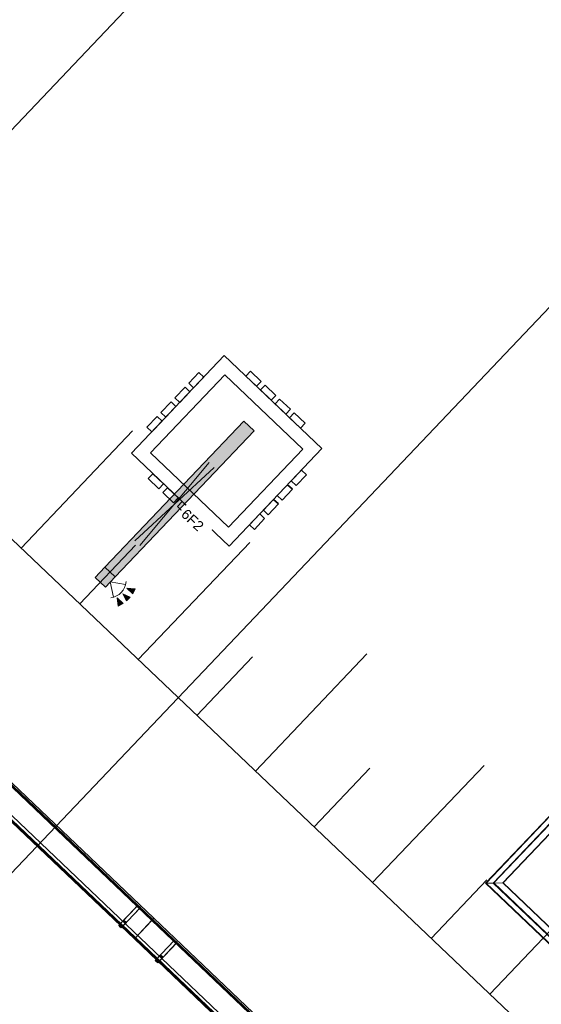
# Model space of a CAD drawing. Header units: metres. Extents: x 32343132.4 to 32343183.8, y 5699224 to 5699274.6.
# Tile 38 of 64: x 32343170.2 to 32343174.1, y 5699236.4 to 5699243.7. Entities that reach past the tile are written whole.
import ezdxf

# ---------------------------------------------------------------- set-up
doc = ezdxf.new("R2010")
doc.units = ezdxf.units.M
for name, color, linetype, lineweight in [('0-1', 7, 'Continuous', 5), ('A-ANNO-NOTE-1', 7, 'Continuous', 5), ('A-ANNO-NOTE-3', 7, 'Continuous', 9), ('A-DETL-GENF', 7, 'Continuous', 18), ('A-DETL-GENF-2', 7, 'Continuous', 50), ('E-LITE-EQPM', 7, 'Continuous', 50), ('E-LITE-EQPM-IDEN', 7, 'Continuous', 9), ('G-ANNO-SYMB-1', 7, 'Continuous', 9)]:
    doc.layers.add(name, color=color, linetype=linetype, lineweight=lineweight)
for name, color, linetype, lineweight, true_color in [('A-DETL-1', 254, 'Continuous', 18, 0xbebebe), ('A-DETL-GENF-3', 2, 'Continuous', 50, 0xffff00), ('A-FLOR-HRAL-1', 7, 'Continuous', 5, 0xcccccc), ('A-GENM-1', 7, 'Continuous', 5, 0xcccccc), ('A-MASS-1', 7, 'Continuous', 5, 0xcccccc), ('E-POWR-CNDT-1', 4, 'Continuous', 35, 0x00ffff)]:
    doc.layers.add(name, color=color, linetype=linetype, lineweight=lineweight, true_color=true_color)
doc.styles.add('Arial', font='arial.ttf', dxfattribs={"height": 0.075})

# ---------------------------------------------------------------- blocks, each defined once
blk = doc.blocks.new('Aushub1 - Aushub-3534796-TGA_190_LP5_GR_EG-TGA-01_G_')
at = {"layer": 'A-MASS-1'}
for p, q in [((92.6886, -9.1803), (93.5157, -8.3109)), ((93.1233, -9.5938), (93.5368, -9.1591)), ((93.558, -10.0074), (94.3851, -9.138)), ((93.9927, -10.421), (94.4062, -9.9863)), ((94.4274, -10.8345), (95.2545, -9.9651)), ((95.2968, -11.6617), (96.1239, -10.7923)), ((94.8621, -11.2481), (95.2756, -10.8134)), ((95.7315, -12.0752), (96.145, -11.6405)), ((96.1662, -12.4888), (96.9933, -11.6194))]:
    blk.add_line(p, q, dxfattribs=at)
blk = doc.blocks.new('construction-roof-accessories--rheinzink-rzk010046 - construction-roof-accessories--rheinzink-rzk010046-3213829-TGA_190_LP5_GR_EG-TGA-01_G_')
at = {"layer": 'A-GENM-1'}
for p, q in [((1.493, 0.1143), (-1.507, 0.1143)), ((-1.507, 0.1143), (-1.507, -0.0751)), ((1.493, 0.1133), (-1.507, 0.1133)), ((-1.507, -0.0741), (-1.507, 0.1133)), ((-1.507, 0.111), (-1.507, 0.1077)), ((-1.507, 0.111), (1.493, 0.111)), ((-1.507, 0.1085), (-1.507, 0.1101)), ((-1.507, 0.1101), (1.493, 0.1101)), ((-1.507, 0.1085), (-1.507, 0.1027)), ((-1.507, 0.1019), (-1.507, 0.1077)), ((-1.507, 0.1027), (-1.507, 0.1019)), ((-1.507, 0.1027), (1.493, 0.1027)), ((-1.507, 0.1019), (1.493, 0.1019)), ((1.493, -0.0751), (1.493, 0.1143)), ((1.493, 0.1133), (1.493, -0.0741)), ((1.493, 0.1077), (1.493, 0.111)), ((1.493, 0.1101), (1.493, 0.1085)), ((1.493, 0.1027), (1.493, 0.1085)), ((1.493, 0.1077), (1.493, 0.1019)), ((1.493, 0.1019), (1.493, 0.1027)), ((-1.507, -0.0741), (1.493, -0.0741)), ((-1.507, -0.0742), (-1.507, -0.0741)), ((-1.507, -0.0741), (1.493, -0.0741)), ((-1.507, -0.0741), (1.493, -0.0741)), ((-1.507, -0.0742), (-1.507, -0.0969)), ((-1.507, -0.0751), (1.493, -0.0751)), ((-1.507, -0.096), (-1.507, -0.0751)), ((1.493, -0.0751), (-1.507, -0.0751)), ((-1.507, -0.0751), (1.493, -0.0751)), ((1.493, -0.0809), (-1.507, -0.0809)), ((-1.507, -0.0809), (-1.507, -0.0826)), ((-1.507, -0.084), (-1.507, -0.081)), ((-1.507, -0.081), (1.493, -0.081)), ((1.493, -0.0818), (-1.507, -0.0818)), ((-1.507, -0.0829), (-1.507, -0.0818)), ((-1.507, -0.0819), (-1.507, -0.0848)), ((-1.507, -0.0819), (1.493, -0.0819)), ((-1.507, -0.0848), (-1.507, -0.084)), ((-1.507, -0.084), (1.493, -0.084)), ((-1.507, -0.0848), (1.493, -0.0848)), ((-1.507, -0.096), (1.493, -0.096)), ((-1.507, -0.0969), (1.493, -0.0969)), ((1.493, -0.0741), (1.493, -0.0742)), ((1.493, -0.0969), (1.493, -0.0742)), ((1.493, -0.0751), (1.493, -0.096)), ((1.493, -0.0826), (1.493, -0.0809)), ((1.493, -0.081), (1.493, -0.084)), ((1.493, -0.0818), (1.493, -0.0829)), ((1.493, -0.0848), (1.493, -0.0819)), ((1.493, -0.084), (1.493, -0.0848))]:
    blk.add_line(p, q, dxfattribs=at)
blk = doc.blocks.new('construction-roof-accessories--rheinzink-rzk010047 - construction-roof-accessories--rheinzink-rzk010047-3217442-TGA_190_LP5_GR_EG-TGA-01_G_')
at = {"layer": 'A-GENM-1'}
for p, q in [((-0.0129, 0.0759), (-0.0129, 0.0826)), ((-0.0129, 0.0826), (-0.0129, -0.1245)), ((-0.0129, 0.0826), (0.0129, 0.0826)), ((-0.0129, 0.0826), (0.0129, 0.0826)), ((0.0129, 0.0759), (-0.0129, 0.0759)), ((-0.0129, -0.1161), (-0.0129, 0.0759)), ((0.0129, 0.0759), (-0.0129, 0.0759)), ((-0.0125, 0.0822), (-0.0125, 0.0322)), ((-0.0125, 0.0322), (-0.0125, 0.0822)), ((-0.0125, 0.0822), (-0.0125, 0.0763)), ((-0.0125, 0.0263), (-0.0125, 0.0822)), ((0.0125, 0.0822), (-0.0125, 0.0822)), ((-0.0125, 0.0822), (0.0125, 0.0822)), ((-0.0125, 0.0822), (0.0125, 0.0822)), ((-0.0125, 0.0822), (0.0125, 0.0822)), ((-0.0125, 0.0763), (-0.0125, 0.0263)), ((0.0125, 0.0763), (-0.0125, 0.0763)), ((-0.0125, 0.0763), (0.0125, 0.0763)), ((-0.0105, 0.0749), (-0.0105, 0.0759)), ((-0.0105, 0.0759), (-0.0105, 0.0757)), ((-0.0105, 0.0759), (0.0105, 0.0759)), ((-0.0105, 0.0759), (0.0105, 0.0759)), ((0.0105, 0.0759), (-0.0105, 0.0759)), ((0.0105, 0.0759), (-0.0105, 0.0759)), ((-0.0105, 0.0749), (-0.0105, 0.0759)), ((-0.0105, 0.0759), (-0.0105, 0.0749)), ((-0.0105, 0.0757), (-0.0105, 0.0754)), ((-0.0105, 0.0757), (0.0105, 0.0757)), ((-0.0105, 0.0754), (-0.0105, 0.0744)), ((-0.0105, 0.0754), (0.0105, 0.0754)), ((-0.0105, 0.0754), (0.0105, 0.0754)), ((-0.0105, 0.0752), (-0.0105, 0.0754)), ((-0.0105, 0.0754), (-0.0105, 0.0744)), ((-0.0105, 0.0742), (-0.0105, 0.0752)), ((-0.0105, 0.0744), (-0.0105, 0.0749)), ((-0.0105, 0.0749), (0.0105, 0.0749)), ((-0.0105, 0.0749), (0.0105, 0.0749)), ((-0.0105, 0.0749), (0.0105, 0.0749)), ((-0.0105, 0.0749), (0.0105, 0.0749)), ((0.0105, 0.0744), (-0.0105, 0.0744)), ((-0.0105, 0.0744), (-0.0105, 0.0742)), ((0.0105, 0.0744), (-0.0105, 0.0744)), ((0, 0.0826), (-0.0045, 0.0826)), ((0, 0.0746), (-0.0045, 0.0746)), ((-0.0033, 0.0826), (-0.0033, 0.0746)), ((-0.0033, 0.0826), (0, 0.0826)), ((0, 0.0746), (-0.0033, 0.0746)), ((0, 0.0826), (0.0033, 0.0826)), ((0.0045, 0.0826), (0, 0.0826)), ((0.0033, 0.0746), (0, 0.0746)), ((0.0045, 0.0746), (0, 0.0746)), ((0.0033, 0.0746), (0.0033, 0.0826)), ((0.0105, 0.0757), (0.0105, 0.0759)), ((0.0105, 0.0759), (0.0105, 0.0749)), ((0.0105, 0.0759), (0.0105, 0.0749)), ((0.0105, 0.0759), (0.0105, 0.0749)), ((0.0105, 0.0754), (0.0105, 0.0757)), ((0.0105, 0.0744), (0.0105, 0.0754)), ((0.0105, 0.0754), (0.0105, 0.0752)), ((0.0105, 0.0744), (0.0105, 0.0754)), ((0.0105, 0.0742), (0.0105, 0.0752)), ((0.0105, 0.0749), (0.0105, 0.0744)), ((0.0105, 0.0742), (0.0105, 0.0744)), ((0.0125, 0.0822), (0.0125, 0.0263)), ((0.0125, 0.0763), (0.0125, 0.0822)), ((0.0125, 0.0822), (0.0125, 0.0322)), ((0.0125, 0.0322), (0.0125, 0.0822)), ((0.0125, 0.0263), (0.0125, 0.0763)), ((0.0129, -0.1245), (0.0129, 0.0826)), ((0.0129, 0.0826), (0.0129, 0.0759)), ((0.0129, 0.0759), (0.0129, -0.1161)), ((-0.0125, 0.0322), (0.0125, 0.0322)), ((-0.0125, 0.0322), (0.0125, 0.0322)), ((-0.0125, 0.0263), (0.0125, 0.0263)), ((-0.0125, 0.0263), (0.0125, 0.0263)), ((-0.0129, -0.1245), (-0.0129, -0.1161)), ((-0.0129, -0.1161), (0.0129, -0.1161)), ((-0.0129, -0.1245), (0.0129, -0.1245)), ((0.0129, -0.1161), (0.0129, -0.1245))]:
    blk.add_line(p, q, dxfattribs=at)
at = {"layer": 'A-GENM-1', "flags": 128}
for points in [[(-0.0045, 0.0826), (-0.0043, 0.0828), (-0.0041, 0.083), (-0.0039, 0.0831), (-0.0037, 0.0833), (-0.0035, 0.0834), (-0.0032, 0.0836), (-0.003, 0.0837), (-0.0028, 0.0838), (-0.0025, 0.0839), (-0.0023, 0.084), (-0.002, 0.0841), (-0.0018, 0.0842), (-0.0015, 0.0843), (-0.0012, 0.0843), (-0.001, 0.0844), (-0.0007, 0.0844), (-0.0005, 0.0845), (-0.0002, 0.0845), (0, 0.0845)], [(-0.004, 0.074), (-0.004, 0.074), (-0.004, 0.074), (-0.0041, 0.074), (-0.0041, 0.074), (-0.0041, 0.074), (-0.0041, 0.074), (-0.0041, 0.074), (-0.0042, 0.074), (-0.0042, 0.074), (-0.0042, 0.074), (-0.0042, 0.074), (-0.0042, 0.074), (-0.0043, 0.074), (-0.0043, 0.074), (-0.0043, 0.074), (-0.0043, 0.0741), (-0.0043, 0.0741), (-0.0043, 0.0741), (-0.0044, 0.0741), (-0.0044, 0.0741), (-0.0044, 0.0741), (-0.0044, 0.0741), (-0.0044, 0.0742), (-0.0044, 0.0742), (-0.0044, 0.0742), (-0.0044, 0.0742), (-0.0045, 0.0742), (-0.0045, 0.0743), (-0.0045, 0.0743), (-0.0045, 0.0743), (-0.0045, 0.0743), (-0.0045, 0.0743), (-0.0045, 0.0744), (-0.0045, 0.0744), (-0.0045, 0.0744), (-0.0045, 0.0744), (-0.0045, 0.0744), (-0.0045, 0.0745), (-0.0045, 0.0745), (-0.0045, 0.0745), (-0.0045, 0.0745), (-0.0045, 0.0745), (-0.0045, 0.0746), (-0.0045, 0.0746)], [(0, 0.074), (-0.0002, 0.074), (-0.0003, 0.074), (-0.0005, 0.074), (-0.0006, 0.074), (-0.0008, 0.074), (-0.0009, 0.074), (-0.0011, 0.074), (-0.0013, 0.074), (-0.0014, 0.074), (-0.0016, 0.074), (-0.0017, 0.074), (-0.0018, 0.074), (-0.002, 0.074), (-0.0021, 0.074), (-0.0023, 0.074), (-0.0024, 0.074), (-0.0025, 0.074), (-0.0026, 0.074), (-0.0027, 0.074), (-0.0029, 0.074), (-0.003, 0.074), (-0.0031, 0.074), (-0.0032, 0.074), (-0.0033, 0.074), (-0.0034, 0.074), (-0.0034, 0.074), (-0.0035, 0.074), (-0.0036, 0.074), (-0.0037, 0.074), (-0.0037, 0.074), (-0.0038, 0.074), (-0.0038, 0.074), (-0.0039, 0.074), (-0.0039, 0.074), (-0.0039, 0.074), (-0.004, 0.074), (-0.004, 0.074), (-0.004, 0.074), (-0.004, 0.074)], [(-0.004, 0.074), (-0.004, 0.074), (-0.004, 0.074), (-0.004, 0.074), (-0.0039, 0.074), (-0.0039, 0.074), (-0.0039, 0.074), (-0.0038, 0.074), (-0.0038, 0.074), (-0.0037, 0.074), (-0.0037, 0.074), (-0.0036, 0.074), (-0.0035, 0.074), (-0.0035, 0.074), (-0.0034, 0.074), (-0.0033, 0.074), (-0.0032, 0.074), (-0.0031, 0.074), (-0.003, 0.074), (-0.0029, 0.074), (-0.0028, 0.074), (-0.0027, 0.074), (-0.0025, 0.074), (-0.0024, 0.074), (-0.0023, 0.074), (-0.0022, 0.074), (-0.002, 0.074), (-0.0019, 0.074), (-0.0017, 0.074), (-0.0016, 0.074), (-0.0014, 0.074), (-0.0013, 0.074), (-0.0011, 0.074), (-0.001, 0.074), (-0.0008, 0.074), (-0.0007, 0.074), (-0.0005, 0.074), (-0.0004, 0.074), (-0.0002, 0.074), (0, 0.074), (0, 0.074)], [(0, 0.0845), (0.0003, 0.0845), (0.0005, 0.0845), (0.0008, 0.0844), (0.0011, 0.0844), (0.0013, 0.0843), (0.0016, 0.0843), (0.0018, 0.0842), (0.0021, 0.0841), (0.0023, 0.084), (0.0026, 0.0839), (0.0028, 0.0838), (0.0031, 0.0837), (0.0033, 0.0835), (0.0035, 0.0834), (0.0038, 0.0833), (0.004, 0.0831), (0.0042, 0.0829), (0.0044, 0.0827), (0.0045, 0.0826)], [(0, 0.074), (0.0002, 0.074), (0.0003, 0.074), (0.0005, 0.074), (0.0006, 0.074), (0.0008, 0.074), (0.0009, 0.074), (0.0011, 0.074), (0.0013, 0.074), (0.0014, 0.074), (0.0016, 0.074), (0.0017, 0.074), (0.0018, 0.074), (0.002, 0.074), (0.0021, 0.074), (0.0023, 0.074), (0.0024, 0.074), (0.0025, 0.074), (0.0026, 0.074), (0.0027, 0.074), (0.0029, 0.074), (0.003, 0.074), (0.0031, 0.074), (0.0032, 0.074), (0.0033, 0.074), (0.0034, 0.074), (0.0034, 0.074), (0.0035, 0.074), (0.0036, 0.074), (0.0037, 0.074), (0.0037, 0.074), (0.0038, 0.074), (0.0038, 0.074), (0.0039, 0.074), (0.0039, 0.074), (0.0039, 0.074), (0.004, 0.074), (0.004, 0.074), (0.004, 0.074), (0.004, 0.074)], [(0.004, 0.074), (0.004, 0.074), (0.004, 0.074), (0.004, 0.074), (0.0039, 0.074), (0.0039, 0.074), (0.0039, 0.074), (0.0038, 0.074), (0.0038, 0.074), (0.0037, 0.074), (0.0037, 0.074), (0.0036, 0.074), (0.0035, 0.074), (0.0035, 0.074), (0.0034, 0.074), (0.0033, 0.074), (0.0032, 0.074), (0.0031, 0.074), (0.003, 0.074), (0.0029, 0.074), (0.0028, 0.074), (0.0027, 0.074), (0.0025, 0.074), (0.0024, 0.074), (0.0023, 0.074), (0.0022, 0.074), (0.002, 0.074), (0.0019, 0.074), (0.0017, 0.074), (0.0016, 0.074), (0.0014, 0.074), (0.0013, 0.074), (0.0011, 0.074), (0.001, 0.074), (0.0008, 0.074), (0.0007, 0.074), (0.0005, 0.074), (0.0004, 0.074), (0.0002, 0.074), (0, 0.074), (0, 0.074)], [(0.0045, 0.0746), (0.0045, 0.0746), (0.0045, 0.0745), (0.0045, 0.0745), (0.0045, 0.0745), (0.0045, 0.0745), (0.0045, 0.0745), (0.0045, 0.0744), (0.0045, 0.0744), (0.0045, 0.0744), (0.0045, 0.0744), (0.0045, 0.0743), (0.0045, 0.0743), (0.0045, 0.0743), (0.0045, 0.0743), (0.0045, 0.0743), (0.0045, 0.0742), (0.0045, 0.0742), (0.0044, 0.0742), (0.0044, 0.0742), (0.0044, 0.0742), (0.0044, 0.0742), (0.0044, 0.0741), (0.0044, 0.0741), (0.0044, 0.0741), (0.0044, 0.0741), (0.0043, 0.0741), (0.0043, 0.0741), (0.0043, 0.0741), (0.0043, 0.074), (0.0043, 0.074), (0.0042, 0.074), (0.0042, 0.074), (0.0042, 0.074), (0.0042, 0.074), (0.0042, 0.074), (0.0042, 0.074), (0.0041, 0.074), (0.0041, 0.074), (0.0041, 0.074), (0.0041, 0.074), (0.004, 0.074), (0.004, 0.074), (0.004, 0.074), (0.004, 0.074)]]:
    blk.add_lwpolyline(points, dxfattribs=at)
at = {"layer": 'A-GENM-1'}
for centre in [(0, 0.0786), (0, 0.0776)]:
    blk.add_ellipse(centre, major_axis=(-0.0271, 0), ratio=0.13736, start_param=1.173287, end_param=1.968306, dxfattribs=at)
blk = doc.blocks.new('Geländer - 60-4048510-TGA_190_LP5_GR_EG-TGA-01_G_')
at = {"layer": 'A-FLOR-HRAL-1'}
for p, q in [((0.03, 0.03), (-0.03, 0.03)), ((-0.03, 0.03), (-0.03, -0.03)), ((-0.03, -0.03), (-0.03, 0.03)), ((-0.03, 0.03), (0.03, 0.03)), ((0.03, -0.03), (0.03, 0.03)), ((0.03, 0.03), (0.03, -0.03)), ((-0.03, -0.03), (0.03, -0.03)), ((0.03, -0.03), (-0.03, -0.03))]:
    blk.add_line(p, q, dxfattribs=at)
blk = doc.blocks.new('Geländer - Geländer-4035077-TGA_190_LP5_GR_EG-TGA-01_G_')
at = {"layer": 'A-FLOR-HRAL-1'}
for p, q in [((95.5189, -0.7064), (90.0871, -6.4158)), ((95.5189, -0.7064), (90.0871, -6.4158)), ((95.5191, -0.7106), (90.0913, -6.4157)), ((95.5191, -0.7106), (90.0913, -6.4157)), ((96.0844, -1.2444), (95.5189, -0.7064)), ((96.0844, -1.2444), (95.5189, -0.7064)), ((96.0802, -1.2445), (95.5191, -0.7106)), ((96.0802, -1.2445), (95.5191, -0.7106)), ((95.5202, -0.7549), (95.5193, -0.7199)), ((95.5193, -0.7199), (95.5202, -0.7549)), ((95.5221, -0.834), (95.5193, -0.7219)), ((95.5193, -0.7219), (95.5221, -0.834)), ((95.5202, -0.7575), (95.5194, -0.7225)), ((95.5194, -0.7225), (95.5202, -0.7575)), ((95.5194, -0.7243), (95.5222, -0.8363)), ((95.5222, -0.8363), (95.5194, -0.7243)), ((90.1438, -6.4144), (95.5204, -0.763)), ((90.148, -6.4143), (95.5205, -0.7673)), ((95.5204, -0.763), (96.0278, -1.2458)), ((95.5205, -0.7673), (96.0235, -1.2459)), ((90.2147, -6.4126), (95.5221, -0.834)), ((90.2147, -6.4126), (95.5221, -0.834)), ((90.2171, -6.4126), (95.5222, -0.8363)), ((90.2171, -6.4126), (95.5222, -0.8363)), ((95.5221, -0.834), (95.9568, -1.2475)), ((95.5222, -0.8363), (95.5221, -0.834)), ((95.5221, -0.834), (95.5222, -0.8363)), ((95.5221, -0.834), (95.9568, -1.2475)), ((95.5222, -0.8363), (95.9545, -1.2476)), ((95.5222, -0.8363), (95.9545, -1.2476)), ((95.9568, -1.2475), (90.6494, -6.8262)), ((95.9568, -1.2475), (90.6494, -6.8262)), ((95.9545, -1.2476), (90.6494, -6.8238)), ((95.9545, -1.2476), (90.6494, -6.8238)), ((96.0235, -1.2459), (90.6511, -6.8929)), ((96.0278, -1.2458), (90.6512, -6.8971)), ((90.6525, -6.9496), (96.0802, -1.2445)), ((90.6525, -6.9496), (96.0802, -1.2445)), ((90.6526, -6.9538), (96.0844, -1.2444)), ((90.6526, -6.9538), (96.0844, -1.2444)), ((95.9545, -1.2476), (96.0665, -1.2448)), ((96.0665, -1.2448), (95.9545, -1.2476)), ((95.9568, -1.2475), (95.9545, -1.2476)), ((95.9545, -1.2476), (95.9568, -1.2475)), ((96.0689, -1.2447), (95.9568, -1.2475)), ((95.9568, -1.2475), (96.0689, -1.2447)), ((96.0683, -1.2448), (96.0333, -1.2456)), ((96.0333, -1.2456), (96.0683, -1.2448)), ((96.0709, -1.2447), (96.0359, -1.2456)), ((96.0359, -1.2456), (96.0709, -1.2447)), ((90.0871, -6.4158), (90.6526, -6.9538)), ((90.0871, -6.4158), (90.6526, -6.9538)), ((90.0913, -6.4157), (90.6525, -6.9496)), ((90.0913, -6.4157), (90.6525, -6.9496)), ((90.1007, -6.4155), (90.1356, -6.4146)), ((90.1356, -6.4146), (90.1007, -6.4155)), ((90.1027, -6.4154), (90.2147, -6.4126)), ((90.2147, -6.4126), (90.1027, -6.4154)), ((90.1033, -6.4154), (90.1382, -6.4145)), ((90.1382, -6.4145), (90.1033, -6.4154)), ((90.2171, -6.4126), (90.105, -6.4154)), ((90.105, -6.4154), (90.2171, -6.4126)), ((90.6512, -6.8971), (90.1438, -6.4144)), ((90.6511, -6.8929), (90.148, -6.4143)), ((90.2147, -6.4126), (90.2171, -6.4126)), ((90.2171, -6.4126), (90.2147, -6.4126)), ((90.6494, -6.8262), (90.2147, -6.4126)), ((90.6494, -6.8262), (90.2147, -6.4126)), ((90.6494, -6.8238), (90.2171, -6.4126)), ((90.6494, -6.8238), (90.2171, -6.4126)), ((90.6494, -6.8262), (90.6494, -6.8238)), ((90.6494, -6.8238), (90.6521, -6.9359)), ((90.6521, -6.9359), (90.6494, -6.8238)), ((90.6494, -6.8238), (90.6494, -6.8262)), ((90.6522, -6.9382), (90.6494, -6.8262)), ((90.6494, -6.8262), (90.6522, -6.9382)), ((90.6522, -6.9376), (90.6513, -6.9027)), ((90.6513, -6.9027), (90.6522, -6.9376)), ((90.6523, -6.9402), (90.6514, -6.9053)), ((90.6514, -6.9053), (90.6523, -6.9402))]:
    blk.add_line(p, q, dxfattribs=at)
for points in [[(95.5193, -0.7199), (95.5192, -0.7177), (95.5191, -0.7138), (95.519, -0.7094), (95.519, -0.7067), (95.5189, -0.706), (95.519, -0.7073), (95.5191, -0.7105), (95.5192, -0.7154), (95.5193, -0.7196), (95.5193, -0.7219)], [(95.5193, -0.7219), (95.5193, -0.7196), (95.5192, -0.7154), (95.5191, -0.7105), (95.519, -0.7073), (95.5189, -0.706), (95.519, -0.7067), (95.519, -0.7094), (95.5191, -0.7138), (95.5192, -0.7177), (95.5193, -0.7199)], [(95.5194, -0.7225), (95.5193, -0.7206), (95.5192, -0.7171), (95.5191, -0.7132), (95.5191, -0.7109), (95.519, -0.7103), (95.5191, -0.7114), (95.5191, -0.7142), (95.5193, -0.7186), (95.5193, -0.7223), (95.5194, -0.7243)], [(95.5194, -0.7243), (95.5193, -0.7223), (95.5193, -0.7186), (95.5191, -0.7142), (95.5191, -0.7114), (95.519, -0.7103), (95.5191, -0.7109), (95.5191, -0.7132), (95.5192, -0.7171), (95.5193, -0.7206), (95.5194, -0.7225)], [(96.0665, -1.2448), (96.0685, -1.2447), (96.0722, -1.2447), (96.0766, -1.2446), (96.0794, -1.2445), (96.0805, -1.2445), (96.0799, -1.2445), (96.0776, -1.2445), (96.0737, -1.2446), (96.0702, -1.2447), (96.0683, -1.2448)], [(96.0683, -1.2448), (96.0702, -1.2447), (96.0737, -1.2446), (96.0776, -1.2445), (96.0799, -1.2445), (96.0805, -1.2445), (96.0794, -1.2445), (96.0766, -1.2446), (96.0722, -1.2447), (96.0685, -1.2447), (96.0665, -1.2448)], [(96.0689, -1.2447), (96.0712, -1.2447), (96.0754, -1.2446), (96.0803, -1.2445), (96.0835, -1.2444), (96.0848, -1.2444), (96.0841, -1.2444), (96.0814, -1.2444), (96.077, -1.2446), (96.0731, -1.2446), (96.0709, -1.2447)], [(96.0709, -1.2447), (96.0731, -1.2446), (96.077, -1.2446), (96.0814, -1.2444), (96.0841, -1.2444), (96.0848, -1.2444), (96.0835, -1.2444), (96.0803, -1.2445), (96.0754, -1.2446), (96.0712, -1.2447), (96.0689, -1.2447)], [(90.1027, -6.4154), (90.1004, -6.4155), (90.0961, -6.4156), (90.0912, -6.4157), (90.0881, -6.4158), (90.0868, -6.4158), (90.0875, -6.4158), (90.0901, -6.4157), (90.0945, -6.4156), (90.0985, -6.4155), (90.1007, -6.4155)], [(90.1007, -6.4155), (90.0985, -6.4155), (90.0945, -6.4156), (90.0901, -6.4157), (90.0875, -6.4158), (90.0868, -6.4158), (90.0881, -6.4158), (90.0912, -6.4157), (90.0961, -6.4156), (90.1004, -6.4155), (90.1027, -6.4154)], [(90.105, -6.4154), (90.103, -6.4154), (90.0993, -6.4155), (90.095, -6.4156), (90.0922, -6.4157), (90.0911, -6.4157), (90.0917, -6.4157), (90.094, -6.4156), (90.0979, -6.4155), (90.1013, -6.4155), (90.1033, -6.4154)], [(90.1033, -6.4154), (90.1013, -6.4155), (90.0979, -6.4155), (90.094, -6.4156), (90.0917, -6.4157), (90.0911, -6.4157), (90.0922, -6.4157), (90.095, -6.4156), (90.0993, -6.4155), (90.103, -6.4154), (90.105, -6.4154)], [(90.6521, -6.9359), (90.6522, -6.9379), (90.6523, -6.9416), (90.6524, -6.9459), (90.6525, -6.9487), (90.6525, -6.9498), (90.6525, -6.9492), (90.6524, -6.9469), (90.6523, -6.943), (90.6523, -6.9395), (90.6522, -6.9376)], [(90.6522, -6.9376), (90.6523, -6.9395), (90.6523, -6.943), (90.6524, -6.9469), (90.6525, -6.9492), (90.6525, -6.9498), (90.6525, -6.9487), (90.6524, -6.9459), (90.6523, -6.9416), (90.6522, -6.9379), (90.6521, -6.9359)], [(90.6522, -6.9382), (90.6523, -6.9405), (90.6524, -6.9448), (90.6525, -6.9497), (90.6526, -6.9528), (90.6526, -6.9541), (90.6526, -6.9534), (90.6525, -6.9508), (90.6524, -6.9464), (90.6523, -6.9424), (90.6523, -6.9402)], [(90.6523, -6.9402), (90.6523, -6.9424), (90.6524, -6.9464), (90.6525, -6.9508), (90.6526, -6.9534), (90.6526, -6.9541), (90.6526, -6.9528), (90.6525, -6.9497), (90.6524, -6.9448), (90.6523, -6.9405), (90.6522, -6.9382)]]:
    blk.add_open_spline(points, degree=3, dxfattribs=at)
for points, knots in [([(95.5202, -0.7549), (95.5202, -0.756), (95.5202, -0.7575), (95.5203, -0.7591), (95.5203, -0.7603), (95.5203, -0.7612), (95.5203, -0.7622), (95.5204, -0.7631), (95.5204, -0.7631), (95.5203, -0.7617), (95.5203, -0.7589), (95.5202, -0.7563), (95.5202, -0.7549)], [-1, -1, -1, -1, -0.892857, -0.839286, -0.785714, -0.732143, -0.678571, -0.571429, -0.428571, -0.285714, -0.142857, 0, 0, 0, 0]), ([(95.5202, -0.7575), (95.5203, -0.7588), (95.5203, -0.7606), (95.5203, -0.7626), (95.5204, -0.7639), (95.5204, -0.7651), (95.5204, -0.7663), (95.5205, -0.7673), (95.5205, -0.7673), (95.5204, -0.7656), (95.5203, -0.7623), (95.5203, -0.7592), (95.5202, -0.7575)], [-1, -1, -1, -1, -0.892857, -0.839286, -0.785714, -0.732143, -0.678571, -0.571429, -0.428571, -0.285714, -0.142857, 0, 0, 0, 0]), ([(96.0333, -1.2456), (96.0316, -1.2457), (96.0285, -1.2457), (96.0252, -1.2458), (96.0235, -1.2459), (96.0235, -1.2459), (96.0245, -1.2458), (96.0257, -1.2458), (96.0269, -1.2458), (96.0282, -1.2458), (96.0302, -1.2457), (96.032, -1.2457), (96.0333, -1.2456)], [0, 0, 0, 0, 0.142857, 0.285714, 0.428571, 0.571429, 0.678571, 0.732143, 0.785714, 0.839286, 0.892857, 1, 1, 1, 1]), ([(96.0359, -1.2456), (96.0345, -1.2456), (96.0319, -1.2457), (96.0291, -1.2457), (96.0277, -1.2458), (96.0277, -1.2458), (96.0286, -1.2457), (96.0296, -1.2457), (96.0305, -1.2457), (96.0317, -1.2457), (96.0333, -1.2456), (96.0348, -1.2456), (96.0359, -1.2456)], [0, 0, 0, 0, 0.142857, 0.285714, 0.428571, 0.571429, 0.678571, 0.732143, 0.785714, 0.839286, 0.892857, 1, 1, 1, 1]), ([(90.1356, -6.4146), (90.1371, -6.4145), (90.1396, -6.4145), (90.1424, -6.4144), (90.1438, -6.4144), (90.1438, -6.4144), (90.1429, -6.4144), (90.1419, -6.4144), (90.141, -6.4145), (90.1399, -6.4145), (90.1382, -6.4145), (90.1367, -6.4146), (90.1356, -6.4146)], [0, 0, 0, 0, 0.142857, 0.285714, 0.428571, 0.571429, 0.678571, 0.732143, 0.785714, 0.839286, 0.892857, 1, 1, 1, 1]), ([(90.1382, -6.4145), (90.14, -6.4145), (90.1431, -6.4144), (90.1464, -6.4143), (90.1481, -6.4143), (90.1481, -6.4143), (90.147, -6.4143), (90.1458, -6.4143), (90.1447, -6.4144), (90.1433, -6.4144), (90.1413, -6.4144), (90.1395, -6.4145), (90.1382, -6.4145)], [0, 0, 0, 0, 0.142857, 0.285714, 0.428571, 0.571429, 0.678571, 0.732143, 0.785714, 0.839286, 0.892857, 1, 1, 1, 1]), ([(90.6513, -6.9027), (90.6513, -6.9009), (90.6512, -6.8978), (90.6511, -6.8945), (90.6511, -6.8928), (90.6511, -6.8928), (90.6511, -6.8939), (90.6511, -6.8951), (90.6512, -6.8962), (90.6512, -6.8976), (90.6512, -6.8996), (90.6513, -6.9014), (90.6513, -6.9027)], [0, 0, 0, 0, 0.142857, 0.285714, 0.428571, 0.571429, 0.678571, 0.732143, 0.785714, 0.839286, 0.892857, 1, 1, 1, 1]), ([(90.6514, -6.9053), (90.6513, -6.9038), (90.6513, -6.9013), (90.6512, -6.8985), (90.6512, -6.8971), (90.6512, -6.8971), (90.6512, -6.898), (90.6512, -6.899), (90.6512, -6.8999), (90.6513, -6.901), (90.6513, -6.9027), (90.6513, -6.9042), (90.6514, -6.9053)], [0, 0, 0, 0, 0.142857, 0.285714, 0.428571, 0.571429, 0.678571, 0.732143, 0.785714, 0.839286, 0.892857, 1, 1, 1, 1])]:
    blk.add_open_spline(points, degree=3, knots=knots, dxfattribs=at)
for p, rotation in [((94.9688, -1.4808), 316.4272566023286), ((95.3383, -1.8323), 136.4272566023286), ((93.5903, -2.9298), 316.4272566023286), ((93.9598, -3.2813), 136.4272566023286), ((92.2117, -4.3788), 316.4272566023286), ((92.5812, -4.7303), 136.4272566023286), ((90.8332, -5.8278), 316.4272566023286), ((91.2027, -6.1793), 136.4272566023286)]:
    blk.add_blockref('Geländer - 60-4048510-TGA_190_LP5_GR_EG-TGA-01_G_', p, dxfattribs=dict(rotation=rotation))
blk = doc.blocks.new('Geländer - Geländer-4035102-TGA_190_LP5_GR_EG-TGA-01_G_')
at = {"layer": 'A-FLOR-HRAL-1'}
for p, q in [((101.3149, -6.2206), (95.8831, -11.93)), ((101.3149, -6.2206), (95.8831, -11.93)), ((101.3151, -6.2248), (95.8873, -11.9299)), ((101.3151, -6.2248), (95.8873, -11.9299)), ((95.9397, -11.9286), (101.3164, -6.2772)), ((101.8804, -6.7586), (101.3149, -6.2206)), ((101.8804, -6.7586), (101.3149, -6.2206)), ((101.8762, -6.7587), (101.3151, -6.2248)), ((101.8762, -6.7587), (101.3151, -6.2248)), ((101.3162, -6.2691), (101.3153, -6.2341)), ((101.3153, -6.2341), (101.3162, -6.2691)), ((101.3181, -6.3482), (101.3153, -6.2361)), ((101.3153, -6.2361), (101.3181, -6.3482)), ((101.3162, -6.2717), (101.3154, -6.2367)), ((101.3154, -6.2367), (101.3162, -6.2717)), ((101.3154, -6.2385), (101.3182, -6.3505)), ((101.3182, -6.3505), (101.3154, -6.2385)), ((101.3164, -6.2772), (101.8238, -6.76)), ((95.944, -11.9285), (101.3165, -6.2815)), ((96.0107, -11.9268), (101.3181, -6.3482)), ((96.0107, -11.9268), (101.3181, -6.3482)), ((96.0131, -11.9268), (101.3182, -6.3505)), ((96.0131, -11.9268), (101.3182, -6.3505)), ((101.3165, -6.2815), (101.8195, -6.7601)), ((101.3181, -6.3482), (101.7528, -6.7617)), ((101.3182, -6.3505), (101.3181, -6.3482)), ((101.3181, -6.3482), (101.3182, -6.3505)), ((101.3181, -6.3482), (101.7528, -6.7617)), ((101.3182, -6.3505), (101.7505, -6.7618)), ((101.3182, -6.3505), (101.7505, -6.7618)), ((101.7528, -6.7617), (96.4454, -12.3404)), ((101.7528, -6.7617), (96.4454, -12.3404)), ((101.7505, -6.7618), (96.4454, -12.338)), ((101.7505, -6.7618), (96.4454, -12.338)), ((101.8195, -6.7601), (96.4471, -12.4071)), ((101.8238, -6.76), (96.4472, -12.4113)), ((96.4485, -12.4638), (101.8762, -6.7587)), ((96.4485, -12.4638), (101.8762, -6.7587)), ((96.4486, -12.468), (101.8804, -6.7586)), ((96.4486, -12.468), (101.8804, -6.7586)), ((101.7505, -6.7618), (101.8625, -6.759)), ((101.8625, -6.759), (101.7505, -6.7618)), ((101.7528, -6.7617), (101.7505, -6.7618)), ((101.7505, -6.7618), (101.7528, -6.7617)), ((101.8649, -6.7589), (101.7528, -6.7617)), ((101.7528, -6.7617), (101.8649, -6.7589)), ((101.8643, -6.759), (101.8293, -6.7598)), ((101.8293, -6.7598), (101.8643, -6.759)), ((101.8669, -6.7589), (101.8319, -6.7598)), ((101.8319, -6.7598), (101.8669, -6.7589)), ((95.8831, -11.93), (96.4486, -12.468)), ((95.8831, -11.93), (96.4486, -12.468)), ((95.8873, -11.9299), (96.4485, -12.4638)), ((95.8873, -11.9299), (96.4485, -12.4638)), ((95.8967, -11.9297), (95.9316, -11.9288)), ((95.9316, -11.9288), (95.8967, -11.9297)), ((95.8987, -11.9296), (96.0107, -11.9268)), ((96.0107, -11.9268), (95.8987, -11.9296)), ((95.8993, -11.9296), (95.9342, -11.9287)), ((95.9342, -11.9287), (95.8993, -11.9296)), ((96.0131, -11.9268), (95.901, -11.9296)), ((95.901, -11.9296), (96.0131, -11.9268)), ((96.4472, -12.4113), (95.9397, -11.9286)), ((96.4471, -12.4071), (95.944, -11.9285)), ((96.0107, -11.9268), (96.0131, -11.9268)), ((96.0131, -11.9268), (96.0107, -11.9268)), ((96.4454, -12.3404), (96.0107, -11.9268)), ((96.4454, -12.3404), (96.0107, -11.9268)), ((96.4454, -12.338), (96.0131, -11.9268)), ((96.4454, -12.338), (96.0131, -11.9268)), ((96.4454, -12.3404), (96.4454, -12.338)), ((96.4454, -12.338), (96.4481, -12.4501)), ((96.4481, -12.4501), (96.4454, -12.338)), ((96.4454, -12.338), (96.4454, -12.3404)), ((96.4482, -12.4524), (96.4454, -12.3404)), ((96.4454, -12.3404), (96.4482, -12.4524)), ((96.4482, -12.4518), (96.4473, -12.4169)), ((96.4473, -12.4169), (96.4482, -12.4518)), ((96.4483, -12.4544), (96.4474, -12.4195)), ((96.4474, -12.4195), (96.4483, -12.4544))]:
    blk.add_line(p, q, dxfattribs=at)
for points in [[(101.3153, -6.2341), (101.3152, -6.2319), (101.3151, -6.228), (101.315, -6.2236), (101.315, -6.2209), (101.3149, -6.2202), (101.315, -6.2215), (101.315, -6.2247), (101.3152, -6.2296), (101.3153, -6.2338), (101.3153, -6.2361)], [(101.3153, -6.2361), (101.3153, -6.2338), (101.3152, -6.2296), (101.315, -6.2247), (101.315, -6.2215), (101.3149, -6.2202), (101.315, -6.2209), (101.315, -6.2236), (101.3151, -6.228), (101.3152, -6.2319), (101.3153, -6.2341)], [(101.3154, -6.2367), (101.3153, -6.2348), (101.3152, -6.2313), (101.3151, -6.2274), (101.3151, -6.2251), (101.315, -6.2245), (101.3151, -6.2256), (101.3151, -6.2284), (101.3153, -6.2328), (101.3153, -6.2365), (101.3154, -6.2385)], [(101.3154, -6.2385), (101.3153, -6.2365), (101.3153, -6.2328), (101.3151, -6.2284), (101.3151, -6.2256), (101.315, -6.2245), (101.3151, -6.2251), (101.3151, -6.2274), (101.3152, -6.2313), (101.3153, -6.2348), (101.3154, -6.2367)], [(101.8625, -6.759), (101.8645, -6.7589), (101.8682, -6.7589), (101.8726, -6.7588), (101.8754, -6.7587), (101.8765, -6.7587), (101.8759, -6.7587), (101.8736, -6.7587), (101.8697, -6.7588), (101.8662, -6.7589), (101.8643, -6.759)], [(101.8643, -6.759), (101.8662, -6.7589), (101.8697, -6.7588), (101.8736, -6.7587), (101.8759, -6.7587), (101.8765, -6.7587), (101.8754, -6.7587), (101.8726, -6.7588), (101.8682, -6.7589), (101.8645, -6.7589), (101.8625, -6.759)], [(101.8649, -6.7589), (101.8672, -6.7589), (101.8714, -6.7588), (101.8763, -6.7587), (101.8795, -6.7586), (101.8808, -6.7585), (101.8801, -6.7586), (101.8774, -6.7586), (101.873, -6.7588), (101.8691, -6.7588), (101.8669, -6.7589)], [(101.8669, -6.7589), (101.8691, -6.7588), (101.873, -6.7588), (101.8774, -6.7586), (101.8801, -6.7586), (101.8808, -6.7585), (101.8795, -6.7586), (101.8763, -6.7587), (101.8714, -6.7588), (101.8672, -6.7589), (101.8649, -6.7589)], [(95.8987, -11.9296), (95.8964, -11.9297), (95.8921, -11.9298), (95.8872, -11.9299), (95.8841, -11.93), (95.8828, -11.93), (95.8835, -11.93), (95.8861, -11.9299), (95.8905, -11.9298), (95.8945, -11.9297), (95.8967, -11.9297)], [(95.8967, -11.9297), (95.8945, -11.9297), (95.8905, -11.9298), (95.8861, -11.9299), (95.8835, -11.93), (95.8828, -11.93), (95.8841, -11.93), (95.8872, -11.9299), (95.8921, -11.9298), (95.8964, -11.9297), (95.8987, -11.9296)], [(95.901, -11.9296), (95.899, -11.9296), (95.8953, -11.9297), (95.891, -11.9298), (95.8882, -11.9299), (95.8871, -11.9299), (95.8877, -11.9299), (95.89, -11.9298), (95.8939, -11.9297), (95.8973, -11.9297), (95.8993, -11.9296)], [(95.8993, -11.9296), (95.8973, -11.9297), (95.8939, -11.9297), (95.89, -11.9298), (95.8877, -11.9299), (95.8871, -11.9299), (95.8882, -11.9299), (95.891, -11.9298), (95.8953, -11.9297), (95.899, -11.9296), (95.901, -11.9296)], [(96.4481, -12.4501), (96.4482, -12.4521), (96.4483, -12.4558), (96.4484, -12.4601), (96.4485, -12.4629), (96.4485, -12.464), (96.4485, -12.4634), (96.4484, -12.4611), (96.4483, -12.4572), (96.4482, -12.4537), (96.4482, -12.4518)], [(96.4482, -12.4518), (96.4482, -12.4537), (96.4483, -12.4572), (96.4484, -12.4611), (96.4485, -12.4634), (96.4485, -12.464), (96.4485, -12.4629), (96.4484, -12.4601), (96.4483, -12.4558), (96.4482, -12.4521), (96.4481, -12.4501)], [(96.4482, -12.4524), (96.4483, -12.4547), (96.4484, -12.459), (96.4485, -12.4639), (96.4486, -12.467), (96.4486, -12.4683), (96.4486, -12.4676), (96.4485, -12.465), (96.4484, -12.4606), (96.4483, -12.4566), (96.4483, -12.4544)], [(96.4483, -12.4544), (96.4483, -12.4566), (96.4484, -12.4606), (96.4485, -12.465), (96.4486, -12.4676), (96.4486, -12.4683), (96.4486, -12.467), (96.4485, -12.4639), (96.4484, -12.459), (96.4483, -12.4547), (96.4482, -12.4524)]]:
    blk.add_open_spline(points, degree=3, dxfattribs=at)
for points, knots in [([(101.3162, -6.2691), (101.3162, -6.2702), (101.3162, -6.2717), (101.3163, -6.2733), (101.3163, -6.2745), (101.3163, -6.2754), (101.3163, -6.2764), (101.3164, -6.2773), (101.3164, -6.2773), (101.3163, -6.2759), (101.3163, -6.2731), (101.3162, -6.2705), (101.3162, -6.2691)], [-1, -1, -1, -1, -0.892857, -0.839286, -0.785714, -0.732143, -0.678571, -0.571429, -0.428571, -0.285714, -0.142857, 0, 0, 0, 0]), ([(101.3162, -6.2717), (101.3163, -6.273), (101.3163, -6.2748), (101.3163, -6.2768), (101.3164, -6.2781), (101.3164, -6.2793), (101.3164, -6.2805), (101.3165, -6.2815), (101.3165, -6.2815), (101.3164, -6.2798), (101.3163, -6.2765), (101.3163, -6.2734), (101.3162, -6.2717)], [-1, -1, -1, -1, -0.892857, -0.839286, -0.785714, -0.732143, -0.678571, -0.571429, -0.428571, -0.285714, -0.142857, 0, 0, 0, 0]), ([(101.8293, -6.7598), (101.8276, -6.7599), (101.8245, -6.7599), (101.8212, -6.76), (101.8195, -6.7601), (101.8195, -6.7601), (101.8205, -6.76), (101.8217, -6.76), (101.8229, -6.76), (101.8242, -6.76), (101.8262, -6.7599), (101.828, -6.7599), (101.8293, -6.7598)], [0, 0, 0, 0, 0.142857, 0.285714, 0.428571, 0.571429, 0.678571, 0.732143, 0.785714, 0.839286, 0.892857, 1, 1, 1, 1]), ([(101.8319, -6.7598), (101.8305, -6.7598), (101.8279, -6.7599), (101.8251, -6.7599), (101.8237, -6.76), (101.8237, -6.76), (101.8246, -6.7599), (101.8256, -6.7599), (101.8265, -6.7599), (101.8277, -6.7599), (101.8293, -6.7598), (101.8308, -6.7598), (101.8319, -6.7598)], [0, 0, 0, 0, 0.142857, 0.285714, 0.428571, 0.571429, 0.678571, 0.732143, 0.785714, 0.839286, 0.892857, 1, 1, 1, 1]), ([(95.9316, -11.9288), (95.9331, -11.9287), (95.9356, -11.9287), (95.9384, -11.9286), (95.9398, -11.9286), (95.9398, -11.9286), (95.9389, -11.9286), (95.9379, -11.9286), (95.937, -11.9287), (95.9359, -11.9287), (95.9342, -11.9287), (95.9327, -11.9288), (95.9316, -11.9288)], [0, 0, 0, 0, 0.142857, 0.285714, 0.428571, 0.571429, 0.678571, 0.732143, 0.785714, 0.839286, 0.892857, 1, 1, 1, 1]), ([(95.9342, -11.9287), (95.936, -11.9287), (95.9391, -11.9286), (95.9424, -11.9285), (95.9441, -11.9285), (95.9441, -11.9285), (95.943, -11.9285), (95.9418, -11.9285), (95.9407, -11.9286), (95.9393, -11.9286), (95.9373, -11.9286), (95.9355, -11.9287), (95.9342, -11.9287)], [0, 0, 0, 0, 0.142857, 0.285714, 0.428571, 0.571429, 0.678571, 0.732143, 0.785714, 0.839286, 0.892857, 1, 1, 1, 1]), ([(96.4473, -12.4169), (96.4473, -12.4151), (96.4472, -12.412), (96.4471, -12.4087), (96.4471, -12.407), (96.4471, -12.407), (96.4471, -12.4081), (96.4471, -12.4093), (96.4472, -12.4104), (96.4472, -12.4118), (96.4472, -12.4138), (96.4473, -12.4156), (96.4473, -12.4169)], [0, 0, 0, 0, 0.142857, 0.285714, 0.428571, 0.571429, 0.678571, 0.732143, 0.785714, 0.839286, 0.892857, 1, 1, 1, 1]), ([(96.4474, -12.4195), (96.4473, -12.418), (96.4473, -12.4155), (96.4472, -12.4127), (96.4472, -12.4113), (96.4472, -12.4113), (96.4472, -12.4122), (96.4472, -12.4132), (96.4472, -12.4141), (96.4473, -12.4152), (96.4473, -12.4169), (96.4473, -12.4184), (96.4474, -12.4195)], [0, 0, 0, 0, 0.142857, 0.285714, 0.428571, 0.571429, 0.678571, 0.732143, 0.785714, 0.839286, 0.892857, 1, 1, 1, 1])]:
    blk.add_open_spline(points, degree=3, knots=knots, dxfattribs=at)
for p, rotation in [((100.7648, -6.995), 316.4272566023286), ((101.1343, -7.3465), 136.4272566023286), ((99.3863, -8.444), 316.4272566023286), ((99.7558, -8.7955), 136.4272566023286), ((98.0077, -9.893), 316.4272566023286), ((98.3772, -10.2445), 136.4272566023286), ((96.6292, -11.342), 316.4272566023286), ((96.9987, -11.6935), 136.4272566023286)]:
    blk.add_blockref('Geländer - 60-4048510-TGA_190_LP5_GR_EG-TGA-01_G_', p, dxfattribs=dict(rotation=rotation))
blk = doc.blocks.new('ARC_190_LPX_FM_Stellplätze_rvt-1-TGA_190_LP5_GR_EG-TGA-01_G_')
at = {"layer": 'A-MASS-1'}
for p, q in [((32343176.2906, 5699233.9514), (32343141.8045, 5699266.7609)), ((32343176.2906, 5699233.9518), (32343141.8048, 5699266.7609))]:
    blk.add_line(p, q, dxfattribs=at)
at = {"layer": 'A-FLOR-HRAL-1'}
for name in ['Geländer - Geländer-4035077-TGA_190_LP5_GR_EG-TGA-01_G_', 'Geländer - Geländer-4035102-TGA_190_LP5_GR_EG-TGA-01_G_']:
    blk.add_blockref(name, (32343077.7673, 5699249.1855), dxfattribs=at)
at = {"layer": 'A-GENM-1'}
for name, p, rotation in [('construction-roof-accessories--rheinzink-rzk010046 - construction-roof-accessories--rheinzink-rzk010046-3213829-TGA_190_LP5_GR_EG-TGA-01_G_', (32343170.032, 5699237.9645), 136.4272566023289), ('construction-roof-accessories--rheinzink-rzk010047 - construction-roof-accessories--rheinzink-rzk010047-3217442-TGA_190_LP5_GR_EG-TGA-01_G_', (32343170.995, 5699236.9927), 136.4272566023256), ('construction-roof-accessories--rheinzink-rzk010046 - construction-roof-accessories--rheinzink-rzk010046-3213829-TGA_190_LP5_GR_EG-TGA-01_G_', (32343172.2055, 5699235.8966), 136.4272566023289), ('construction-roof-accessories--rheinzink-rzk010047 - construction-roof-accessories--rheinzink-rzk010047-3217442-TGA_190_LP5_GR_EG-TGA-01_G_', (32343171.2667, 5699236.7342), 136.4272566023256)]:
    blk.add_blockref(name, p, dxfattribs=dict(at, rotation=rotation))
at = {"layer": 'A-MASS-1'}
blk.add_blockref('Aushub1 - Aushub-3534796-TGA_190_LP5_GR_EG-TGA-01_G_', (32343077.5163, 5699248.9216), dxfattribs=at)
blk = doc.blocks.new('Regiolux Parsa - PSO _ 1500 ETS9 - 2400lm _ 4000K - Feuchtraumleuchte - Bewegungsmelder-V1-TGA_190_LP5_GR_EG-TGA-01_G_')
at = {"layer": 'A-DETL-GENF-2'}
blk.add_hatch(color=256, dxfattribs=at).paths.add_polyline_path([(0.8, 0.0525), (0.695, 0.0525), (0.695, -0.0525), (0.8, -0.0525)])
at = {"layer": 'A-DETL-GENF-3'}
blk.add_hatch(color=256, dxfattribs=at).paths.add_polyline_path([(0.695, 0.0525), (-0.8, 0.0525), (-0.8, -0.0525), (0.695, -0.0525)])
at = {"layer": 'A-DETL-GENF'}
for p, q in [((-0.8, -0.0525), (-0.8, 0.0525)), ((-0.8, 0.0525), (0.695, 0.0525)), ((-0.4, -0.0262), (0.4, 0.0262)), ((0.4, -0.0262), (-0.4, 0.0262)), ((0.695, -0.0525), (0.695, 0.0525)), ((0.695, 0.0525), (0.8, 0.0525)), ((0.695, 0.0525), (0.695, -0.0525)), ((0.8, 0.0525), (0.8, -0.0525)), ((0.695, -0.0525), (-0.8, -0.0525)), ((0.8, -0.0525), (0.695, -0.0525))]:
    blk.add_line(p, q, dxfattribs=at)
blk = doc.blocks.new('Leerrohrschacht - Leerrohrschacht-7624407-TGA_190_LP5_GR_EG-TGA-01_G_')
at = {"layer": 'E-POWR-CNDT-1'}
for p, q in [((-0.2798, 0.55), (-0.2798, 0.5)), ((-0.1698, 0.55), (-0.2798, 0.55)), ((-0.1698, 0.55), (-0.2798, 0.55)), ((-0.1698, 0.5), (-0.1698, 0.55)), ((-0.1298, 0.55), (-0.1298, 0.5)), ((-0.0198, 0.55), (-0.1298, 0.55)), ((-0.0198, 0.55), (-0.1298, 0.55)), ((-0.0198, 0.5), (-0.0198, 0.55)), ((0.0202, 0.55), (0.0202, 0.5)), ((0.1302, 0.55), (0.0202, 0.55)), ((0.1302, 0.55), (0.0202, 0.55)), ((0.1302, 0.5), (0.1302, 0.55)), ((0.1702, 0.55), (0.1702, 0.5)), ((0.2802, 0.55), (0.1702, 0.55)), ((0.2802, 0.55), (0.1702, 0.55)), ((0.2802, 0.5), (0.2802, 0.55)), ((0.5, 0.5), (-0.5, 0.5)), ((-0.5, 0.5), (-0.5, -0.5)), ((-0.5, -0.5), (-0.5, 0.5)), ((-0.5, 0.5), (0.5, 0.5)), ((-0.2798, 0.5), (-0.1698, 0.5)), ((-0.2798, 0.5), (-0.1698, 0.5)), ((-0.1298, 0.5), (-0.0198, 0.5)), ((-0.1298, 0.5), (-0.0198, 0.5)), ((0.0202, 0.5), (0.1302, 0.5)), ((0.0202, 0.5), (0.1302, 0.5)), ((0.1702, 0.5), (0.2802, 0.5)), ((0.1702, 0.5), (0.2802, 0.5)), ((0.5, -0.5), (0.5, 0.5)), ((0.5, 0.5), (0.5, -0.5)), ((-0.4, 0.4), (0.4, 0.4)), ((-0.4, -0.4), (-0.4, 0.4)), ((0.4, 0.4), (-0.4, 0.4)), ((-0.4, 0.4), (-0.4, -0.4)), ((0.4, 0.4), (0.4, -0.4)), ((0.4, -0.4), (0.4, 0.4)), ((-0.5, 0.2799), (-0.55, 0.2799)), ((-0.55, 0.2799), (-0.55, 0.1699)), ((-0.55, 0.2799), (-0.55, 0.1699)), ((-0.5, 0.1699), (-0.5, 0.2799)), ((-0.5, 0.1699), (-0.5, 0.2799)), ((0.55, 0.2799), (0.5, 0.2799)), ((0.5, 0.2799), (0.5, 0.1699)), ((0.5, 0.2799), (0.5, 0.1699)), ((0.55, 0.1699), (0.55, 0.2799)), ((0.55, 0.1699), (0.55, 0.2799)), ((-0.55, 0.1699), (-0.5, 0.1699)), ((0.5, 0.1699), (0.55, 0.1699)), ((-0.5, 0.1299), (-0.55, 0.1299)), ((-0.55, 0.1299), (-0.55, 0.0199)), ((-0.55, 0.1299), (-0.55, 0.0199)), ((-0.5, 0.0199), (-0.5, 0.1299)), ((-0.5, 0.0199), (-0.5, 0.1299)), ((0.55, 0.1299), (0.5, 0.1299)), ((0.5, 0.1299), (0.5, 0.0199)), ((0.5, 0.1299), (0.5, 0.0199)), ((0.55, 0.0199), (0.55, 0.1299)), ((0.55, 0.0199), (0.55, 0.1299)), ((-0.55, 0.0199), (-0.5, 0.0199)), ((0.5, 0.0199), (0.55, 0.0199)), ((-0.5, -0.0201), (-0.55, -0.0201)), ((-0.55, -0.0201), (-0.55, -0.1301)), ((-0.55, -0.0201), (-0.55, -0.1301)), ((-0.5, -0.1301), (-0.5, -0.0201)), ((-0.5, -0.1301), (-0.5, -0.0201)), ((0.55, -0.0201), (0.5, -0.0201)), ((0.5, -0.0201), (0.5, -0.1301)), ((0.5, -0.0201), (0.5, -0.1301)), ((0.55, -0.1301), (0.55, -0.0201)), ((0.55, -0.1301), (0.55, -0.0201)), ((-0.55, -0.1301), (-0.5, -0.1301)), ((0.5, -0.1301), (0.55, -0.1301)), ((-0.5, -0.1701), (-0.55, -0.1701)), ((-0.55, -0.1701), (-0.55, -0.2801)), ((-0.55, -0.1701), (-0.55, -0.2801)), ((-0.5, -0.2801), (-0.5, -0.1701)), ((-0.5, -0.2801), (-0.5, -0.1701)), ((0.55, -0.1701), (0.5, -0.1701)), ((0.5, -0.1701), (0.5, -0.2801)), ((0.5, -0.1701), (0.5, -0.2801)), ((0.55, -0.2801), (0.55, -0.1701)), ((0.55, -0.2801), (0.55, -0.1701)), ((-0.55, -0.2801), (-0.5, -0.2801)), ((0.5, -0.2801), (0.55, -0.2801)), ((0.4, -0.4), (-0.4, -0.4)), ((-0.4, -0.4), (0.4, -0.4)), ((-0.5, -0.5), (0.5, -0.5)), ((0.5, -0.5), (-0.5, -0.5)), ((-0.2798, -0.5), (-0.2798, -0.55)), ((-0.1698, -0.5), (-0.2798, -0.5)), ((-0.1698, -0.5), (-0.2798, -0.5)), ((-0.1698, -0.55), (-0.1698, -0.5)), ((-0.1298, -0.5), (-0.1298, -0.55)), ((-0.0198, -0.5), (-0.1298, -0.5)), ((-0.0198, -0.5), (-0.1298, -0.5)), ((-0.0198, -0.55), (-0.0198, -0.5)), ((0.0202, -0.5), (0.0202, -0.55)), ((0.1302, -0.5), (0.0202, -0.5)), ((0.1302, -0.5), (0.0202, -0.5)), ((0.1302, -0.55), (0.1302, -0.5)), ((0.1702, -0.5), (0.1702, -0.55)), ((0.2802, -0.5), (0.1702, -0.5)), ((0.2802, -0.5), (0.1702, -0.5)), ((0.2802, -0.55), (0.2802, -0.5)), ((-0.2798, -0.55), (-0.1698, -0.55)), ((-0.2798, -0.55), (-0.1698, -0.55)), ((-0.1298, -0.55), (-0.0198, -0.55)), ((-0.1298, -0.55), (-0.0198, -0.55)), ((0.0202, -0.55), (0.1302, -0.55)), ((0.0202, -0.55), (0.1302, -0.55)), ((0.1702, -0.55), (0.2802, -0.55)), ((0.1702, -0.55), (0.2802, -0.55))]:
    blk.add_line(p, q, dxfattribs=at)

msp = doc.modelspace()

# ---------------------------------------------------------------- hatches: boundary and pattern name
at = {"layer": 'A-ANNO-NOTE-1'}
for points in [[(32343170.9857, 5699239.3488), (32343171.0129, 5699239.3775), (32343170.9593, 5699239.4013)], [(32343170.9881, 5699239.4439), (32343171.0334, 5699239.4013), (32343171.0502, 5699239.4397)], [(32343170.9255, 5699239.3112), (32343170.9631, 5699239.3299), (32343170.9181, 5699239.3732)]]:
    msp.add_hatch(color=256, dxfattribs=at).paths.add_polyline_path(points)

# ---------------------------------------------------------------- linework, layer by layer
at = {"layer": 'A-ANNO-NOTE-3'}
for p, q in [((32343170.8662, 5699239.4898), (32343170.8896, 5699239.3767)), ((32343170.8662, 5699239.4898), (32343170.9803, 5699239.4721)), ((32343171.0129, 5699239.3775), (32343170.9593, 5699239.4013)), ((32343170.9593, 5699239.4013), (32343170.9857, 5699239.3488)), ((32343170.9857, 5699239.3488), (32343171.0129, 5699239.3775)), ((32343171.0502, 5699239.4397), (32343170.9881, 5699239.4439)), ((32343170.9881, 5699239.4439), (32343171.0334, 5699239.4013)), ((32343171.0334, 5699239.4013), (32343171.0502, 5699239.4397)), ((32343170.9631, 5699239.3299), (32343170.9181, 5699239.3732)), ((32343170.9181, 5699239.3732), (32343170.9255, 5699239.3112)), ((32343170.9255, 5699239.3112), (32343170.9631, 5699239.3299))]:
    msp.add_line(p, q, dxfattribs=at)
msp.add_ellipse((32343170.8523, 5699239.503), major_axis=(-0.1314, 0.0076), ratio=1, start_param=1.758101, end_param=3.119458, dxfattribs=at)
at = {"layer": 'A-DETL-1'}
msp.add_line((32343175.4117, 5699232.7373), (32343140.6357, 5699265.8225), dxfattribs=at)

# ---------------------------------------------------------------- block references
at = {"layer": '0-1'}
msp.add_blockref('ARC_190_LPX_FM_Stellplätze_rvt-1-TGA_190_LP5_GR_EG-TGA-01_G_', (0, 0), dxfattribs=at)
at = {"layer": 'E-LITE-EQPM', "rotation": 226.4272566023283}
msp.add_blockref('Regiolux Parsa - PSO _ 1500 ETS9 - 2400lm _ 4000K - Feuchtraumleuchte - Bewegungsmelder-V1-TGA_190_LP5_GR_EG-TGA-01_G_', (32343171.3434, 5699240.0676), dxfattribs=at)
at = {"layer": 'E-POWR-CNDT-1', "rotation": 136.4272566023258}
msp.add_blockref('Leerrohrschacht - Leerrohrschacht-7624407-TGA_190_LP5_GR_EG-TGA-01_G_', (32343171.7297, 5699240.4619), dxfattribs=at)

# ---------------------------------------------------------------- next in the draw order: texts
at = {"layer": 'E-LITE-EQPM-IDEN', "insert": (32343171.4372, 5699240.0391), "char_height": 0.075, "width": 0.224472, "attachment_point": 1, "rotation": 316.42726, "style": 'Arial', "bg_fill": 3, "box_fill_scale": 1.25, "bg_fill_color": 256, "bg_fill_true_color": 13158600, "bg_fill_transparency": 0}
msp.add_mtext('6F2', dxfattribs=at)

# ---------------------------------------------------------------- next in the draw order: linework, layer by layer
at = {"layer": 'G-ANNO-SYMB-1'}
for p, q in [((32343176.4831, 5699249.5179), (32343158.5378, 5699230.6555)), ((32343179.2362, 5699246.8987), (32343161.2909, 5699228.0362))]:
    msp.add_line(p, q, dxfattribs=at)

doc.saveas('drawing.dxf')
